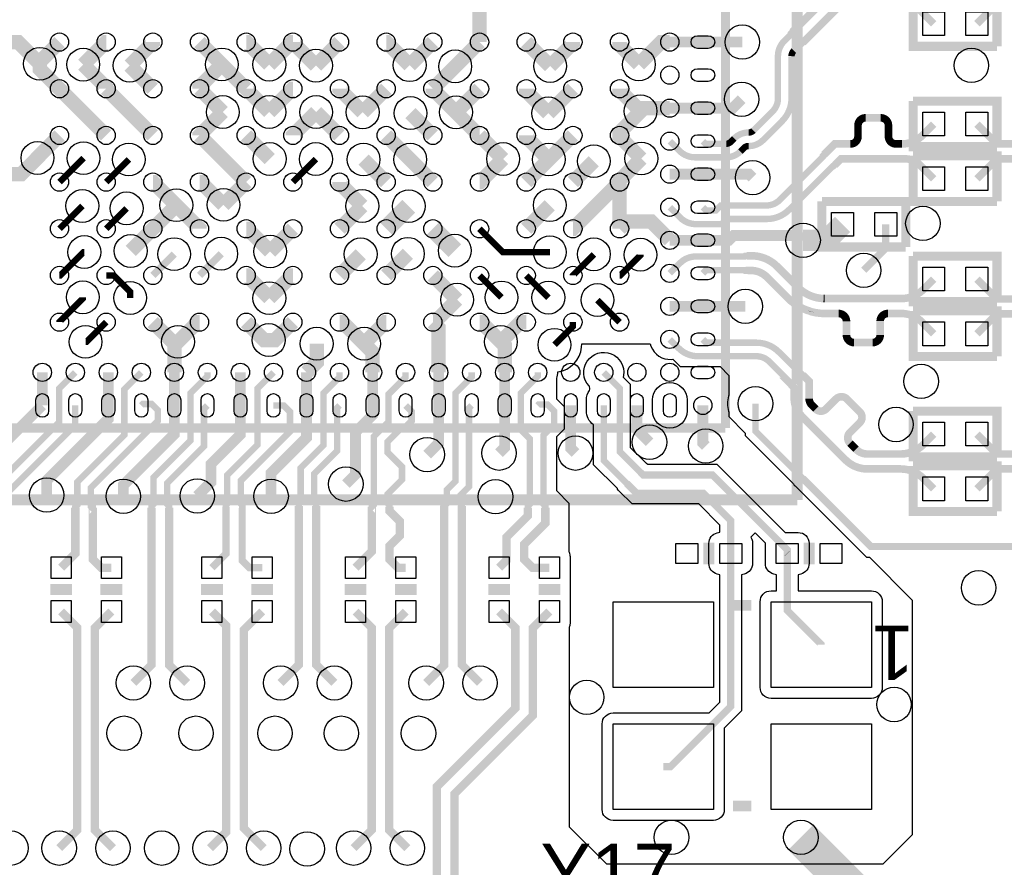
# Model space of a CAD drawing. Extents: x -50 to 239, y -105 to 7.
# Tile 13 of 17: x 202 to 215, y -46 to -34. Entities that reach past the tile are written whole.
import ezdxf

# ---------------------------------------------------------------- set-up
doc = ezdxf.new("R2010")
doc.units = 0
for name, color, linetype in [('ET_TOP', 92, 'CONTINUOUS'), ('PG_SILKSCREEN_TOP', 7, 'CONTINUOUS'), ('PIN_TOP', 92, 'CONTINUOUS'), ('RD_SILKSCREEN_TOP', 6, 'CONTINUOUS'), ('VC_TOP', 254, 'CONTINUOUS')]:
    doc.layers.add(name, color=color, linetype=linetype)

msp = doc.modelspace()

# ---------------------------------------------------------------- linework, layer by layer
at = {"layer": 'ET_TOP'}
for points, const_width in [([(208.13, -34.6811), (208.13, -34.0311)], 0.2), ([(216.111, -34.5631), (215.6968, -34.1489), (215.3338, -34.1489), (215.0568, -34.4259)], 0.106), ([(202.0074, -34.9832), (201.7053, -34.6811), (201.5801, -34.6811)], 0.2), ([(202.2801, -34.6811), (202.0074, -34.9538), (202.0074, -34.9832)], 0.2), ([(202.9301, -34.6811), (202.9246, -34.6811), (202.6108, -34.9949)], 0.2), ([(203.2575, -35.0085), (203.5801, -34.6859), (203.5801, -34.6811)], 0.2), ([(204.23, -34.6811), (204.5412, -34.9923)], 0.2), ([(205.2016, -34.9949), (204.8878, -34.6811), (204.88, -34.6811)], 0.2), ([(205.53, -34.6811), (205.5154, -34.6811), (205.2016, -34.9949)], 0.2), ([(205.8521, -35.009), (205.53, -34.6869), (205.53, -34.6811)], 0.2), ([(206.18, -34.6811), (205.8521, -35.009)], 0.2), ([(206.83, -34.6811), (206.8348, -34.6811), (207.1574, -35.0037)], 0.2), ([(207.1574, -35.0037), (207.48, -34.6811)], 0.2), ([(208.13, -34.6811), (207.7916, -35.0195)], 0.2), ([(209.1132, -35.0144), (208.7799, -34.6811)], 0.2), ([(209.4299, -34.6811), (209.4299, -34.6977), (209.1132, -35.0144)], 0.2), ([(210.0799, -34.6811), (210.0799, -34.7225), (210.3494, -34.992)], 0.2), ([(210.3494, -34.992), (210.6603, -34.6811), (210.7799, -34.6811)], 0.2), ([(211.2399, -34.6811), (210.7799, -34.6811)], 0.15), ([(211.7892, -34.6811), (211.2399, -34.6811)], 0.15), ([(202.2801, -35.3311), (202.0074, -35.0584), (202.0074, -34.9832)], 0.2), ([(202.6108, -34.9949), (202.9301, -35.3142), (202.9301, -35.3311)], 0.2), ([(203.5801, -35.3311), (203.2575, -35.0085)], 0.2), ([(204.5412, -34.9923), (204.23, -35.3035), (204.23, -35.3311)], 0.2), ([(204.5412, -34.9923), (204.88, -35.3311)], 0.2), ([(207.7916, -35.0195), (207.48, -35.3311)], 0.2), ([(202.2801, -35.3311), (202.9301, -35.9811)], 0.2), ([(202.9301, -35.3311), (203.5801, -35.9811)], 0.2), ([(204.23, -35.3311), (204.5542, -35.6553)], 0.2), ([(204.88, -35.3311), (204.88, -35.3337), (205.2016, -35.6553)], 0.2), ([(205.2016, -35.6553), (205.5258, -35.3311), (205.53, -35.3311)], 0.2), ([(206.18, -35.3311), (206.18, -35.3369), (206.5021, -35.659)], 0.2), ([(206.5021, -35.659), (206.83, -35.3311)], 0.2), ([(207.8021, -35.659), (207.48, -35.3369), (207.48, -35.3311)], 0.2), ([(208.13, -35.3311), (207.8021, -35.659)], 0.2), ([(209.0878, -35.6732), (208.7799, -35.3653), (208.7799, -35.3311)], 0.2), ([(209.4299, -35.3311), (209.0878, -35.6732)], 0.2), ([(210.3725, -35.6446), (210.0799, -35.352), (210.0799, -35.3311)], 0.2), ([(210.3725, -35.6446), (210.416, -35.6011), (210.7799, -35.6011)], 0.2), ([(211.7802, -35.4775), (211.6566, -35.6011), (211.2399, -35.6011)], 0.15), ([(204.5542, -35.6553), (204.23, -35.9795), (204.23, -35.9811)], 0.2), ([(205.8542, -35.6553), (205.53, -35.9795), (205.53, -35.9811)], 0.2), ([(206.18, -35.9811), (205.8542, -35.6553)], 0.2), ([(207.1685, -35.6696), (207.48, -35.9811)], 0.2), ([(207.8021, -35.659), (208.1242, -35.9811), (208.13, -35.9811)], 0.2), ([(210.0799, -35.9811), (210.0799, -35.9372), (210.3725, -35.6446)], 0.2), ([(211.2399, -35.6011), (210.7799, -35.6011)], 0.15), ([(216.111, -35.7061), (215.7172, -36.0999), (215.3338, -36.0999), (215.0568, -35.8229)], 0.106), ([(202.2801, -35.9811), (201.9807, -36.2805), (201.9807, -36.2869), (201.9729, -36.2947)], 0.2), ([(204.88, -36.6311), (204.23, -35.9811)], 0.2), ([(205.2079, -36.309), (204.88, -35.9811)], 0.2), ([(206.83, -35.9811), (207.1646, -36.3157)], 0.2), ([(208.13, -35.9811), (208.4578, -36.3089)], 0.2), ([(208.7799, -35.9811), (208.7799, -36.0003), (209.0953, -36.3157)], 0.2), ([(209.0953, -36.3157), (209.4299, -35.9811)], 0.2), ([(210.3832, -36.3024), (210.0799, -35.9991), (210.0799, -35.9811)], 0.2), ([(201.9729, -36.2947), (201.7465, -36.5211), (201.5801, -36.5211)], 0.2), ([(202.614, -36.2972), (202.2801, -36.6311)], 0.089), ([(203.2456, -36.3156), (202.9301, -36.6311)], 0.089), ([(205.8513, -36.3098), (205.53, -36.6311)], 0.089), ([(206.5146, -36.3157), (206.83, -36.6311)], 0.2), ([(207.1646, -36.3157), (207.48, -36.6311)], 0.2), ([(208.4578, -36.3089), (208.1356, -36.6311), (208.13, -36.6311)], 0.2), ([(208.7799, -36.6311), (209.0953, -36.3157)], 0.2), ([(209.7213, -36.3397), (209.4299, -36.6311)], 0.2), ([(210.0799, -36.6311), (210.0799, -36.6057), (210.3832, -36.3024)], 0.2), ([(216.111, -36.7221), (215.6968, -36.3079), (215.3338, -36.3079), (215.0568, -36.5849)], 0.106), ([(211.2399, -36.5211), (210.7799, -36.5211)], 0.15), ([(211.9326, -36.5697), (211.884, -36.5211), (211.2399, -36.5211)], 0.15), ([(203.9079, -36.9532), (203.5858, -36.6311), (203.5801, -36.6311)], 0.2), ([(204.23, -36.6311), (204.247, -36.6311), (204.5635, -36.9476)], 0.2), ([(204.5635, -36.9476), (204.88, -36.6311)], 0.2), ([(206.18, -36.6311), (206.18, -36.647), (206.497, -36.964)], 0.2), ([(209.4299, -37.281), (209.43, -37.281), (210.0799, -36.6311)], 0.2), ([(210.0799, -37.281), (210.0799, -36.6311)], 0.2), ([(203.5801, -37.281), (203.9079, -36.9532)], 0.2), ([(203.9079, -36.9532), (204.23, -37.2753), (204.23, -37.281)], 0.2), ([(206.497, -36.964), (206.18, -37.281)], 0.2), ([(207.1447, -36.9663), (206.83, -37.281)], 0.25), ([(209.1077, -36.9532), (208.7799, -37.281)], 0.2), ([(202.2801, -37.281), (202.5979, -36.9632)], 0.089), ([(203.215, -36.9961), (202.9301, -37.281)], 0.089), ([(207.7847, -37.5857), (207.48, -37.281)], 0.25), ([(210.7799, -37.4411), (210.5181, -37.1793), (210.1816, -37.1793), (210.0799, -37.281)], 0.2), ([(212.636, -37.4411), (212.9636, -37.4411), (213.1848, -37.2199)], 0.3), ([(203.2712, -37.5899), (203.5801, -37.281)], 0.2), ([(204.88, -37.281), (204.8968, -37.281), (205.2134, -37.5976)], 0.2), ([(205.2134, -37.5976), (205.53, -37.281)], 0.2), ([(208.13, -37.281), (208.4562, -37.6072), (209.1094, -37.6072)], 0.089), ([(213.48, -37.8601), (213.7868, -37.5533), (213.7868, -37.2199)], 0.1), ([(211.2399, -37.4411), (210.7799, -37.4411)], 0.15), ([(211.2399, -37.4411), (211.6039, -37.4411), (211.6699, -37.3751), (212.57, -37.3751), (212.636, -37.4411)], 0.15), ([(202.626, -37.6052), (202.6167, -37.6052), (202.2909, -37.931), (202.2801, -37.931)], 0.089), ([(206.4745, -37.6365), (206.18, -37.931)], 0.2), ([(207.132, -37.629), (206.83, -37.931)], 0.2), ([(203.8777, -37.6334), (203.5801, -37.931)], 0.101), ([(204.5328, -37.6282), (204.23, -37.931)], 0.101), ([(209.7228, -37.6365), (209.4299, -37.9294), (209.4299, -37.931)], 0.089), ([(210.3712, -37.6424), (210.3711, -37.6486), (210.0887, -37.931), (210.0799, -37.931)], 0.089), ([(205.2016, -38.2461), (204.8865, -37.931), (204.88, -37.931)], 0.2), ([(205.53, -37.931), (205.5167, -37.931), (205.2016, -38.2461)], 0.2), ([(207.48, -37.931), (207.8178, -38.2688)], 0.2), ([(215.0568, -37.9819), (215.3338, -38.2589), (215.7012, -38.2589), (216.111, -37.8491)], 0.106), ([(203.2645, -38.2441), (203.2645, -38.1586), (203.0369, -37.931), (202.9301, -37.931)], 0.089), ([(208.4362, -38.2372), (208.13, -37.931)], 0.089), ([(209.0887, -38.2398), (208.7799, -37.931)], 0.089), ([(202.6057, -38.235), (202.6057, -38.2495), (202.2801, -38.5751), (202.2801, -38.581)], 0.089), ([(207.8178, -38.2688), (207.5056, -38.581), (207.48, -38.581)], 0.2), ([(209.772, -38.2731), (210.0799, -38.581)], 0.089), ([(211.2399, -38.3611), (210.7799, -38.3611)], 0.15), ([(211.831, -38.3611), (211.2399, -38.3611)], 0.15), ([(203.5801, -38.581), (203.8548, -38.8557), (203.9303, -38.8557)], 0.2), ([(203.9303, -38.8557), (204.205, -38.581), (204.23, -38.581)], 0.2), ([(205.1941, -38.8302), (205.1292, -38.8302), (204.88, -38.581)], 0.2), ([(205.53, -38.581), (205.2808, -38.8302), (205.1941, -38.8302)], 0.2), ([(206.5224, -38.8811), (206.2223, -38.581), (206.18, -38.581)], 0.2), ([(206.83, -38.581), (206.8225, -38.581), (206.5224, -38.8811)], 0.2), ([(207.56, -39.281), (207.56, -38.661), (207.48, -38.581)], 0.2), ([(208.13, -38.581), (208.1527, -38.581), (208.4274, -38.8557)], 0.2), ([(208.7799, -38.581), (208.7021, -38.581), (208.4274, -38.8557)], 0.2), ([(215.0568, -38.7439), (215.3338, -38.4669), (215.7128, -38.4669), (216.111, -38.8651)], 0.106), ([(202.643, -38.8561), (202.655, -38.8561), (202.9301, -38.581)], 0.089), ([(209.173, -38.8961), (209.4299, -38.6392), (209.4299, -38.581)], 0.089), ([(203.88, -39.281), (203.88, -38.906), (203.9303, -38.8557)], 0.2), ([(205.72, -39.281), (205.862, -39.139), (205.862, -38.8811)], 0.2), ([(206.64, -39.281), (206.64, -38.9987), (206.5224, -38.8811)], 0.2), ([(208.4274, -38.8557), (208.48, -38.9083), (208.48, -39.281)], 0.2), ([(202.0401, -39.741), (202.0401, -39.281)], 0.15), ([(202.96, -39.741), (202.96, -39.281)], 0.15), ([(203.88, -39.741), (203.88, -39.281)], 0.15), ([(204.8, -39.741), (204.8, -39.281)], 0.15), ([(205.72, -39.741), (205.72, -39.281)], 0.15), ([(206.64, -39.741), (206.64, -39.281)], 0.15), ([(207.56, -39.741), (207.56, -39.281)], 0.15), ([(208.48, -39.281), (208.48, -39.741)], 0.15), ([(201.203, -40.2019), (201.5792, -40.2019), (202.0401, -39.741)], 0.15), ([(202.1028, -40.9893), (202.1028, -40.7861), (202.96, -39.9289), (202.96, -39.741)], 0.15), ([(203.1696, -41.0061), (203.1696, -40.8501), (203.88, -40.1397), (203.88, -39.741)], 0.15), ([(204.1986, -41.0017), (204.3915, -40.8088), (204.3915, -40.5549), (204.8, -40.1464), (204.8, -39.741)], 0.15), ([(205.227, -41.0061), (205.227, -40.6845), (205.72, -40.1915), (205.72, -39.741)], 0.15), ([(206.64, -39.741), (206.64, -39.8762), (206.403, -40.1132), (206.403, -40.7023), (206.2684, -40.8369)], 0.15), ([(207.4, -40.4261), (207.56, -40.2661), (207.56, -39.741)], 0.15), ([(208.48, -39.741), (208.48, -40.3271), (208.402, -40.4051)], 0.15), ([(209.4662, -40.4051), (209.4, -40.3389), (209.4, -39.741)], 0.15), ([(210.4969, -40.2527), (210.3199, -40.0757), (210.3199, -39.741)], 0.15), ([(211.2399, -39.741), (211.2399, -40.266), (211.28, -40.3061)], 0.15), ([(216.111, -40.0139), (215.707, -40.4179), (215.3338, -40.4179), (215.0568, -40.1409)], 0.106), ([(215.0568, -40.9029), (215.3338, -40.6259), (215.707, -40.6259), (216.111, -41.0299)], 0.106), ([(211.6278, -41.8023), (211.6278, -43.9337), (210.7896, -44.7719), (210.688, -44.7719)], 0.1), ([(211.6278, -41.8023), (211.628, -41.8021)], 0.1), ([(212.4152, -41.8023), (212.415, -41.8021)], 0.1), ([(212.8882, -43.0721), (212.8882, -43.0692), (212.4152, -42.5962), (212.4152, -41.8023)], 0.1), ([(202.2756, -45.9061), (202.528, -45.6537), (202.528, -42.8361), (202.303, -42.6111)], 0.117), ([(203.0245, -45.9061), (202.772, -45.6536), (202.772, -42.8421), (203.003, -42.6111)], 0.117), ([(204.3755, -45.9061), (204.603, -45.6786), (204.603, -42.8111), (204.403, -42.6111)], 0.117), ([(205.103, -42.6111), (204.847, -42.8671), (204.847, -45.6287), (205.1244, -45.9061)], 0.117), ([(206.3756, -45.9061), (206.628, -45.6537), (206.628, -42.8361), (206.403, -42.6111)], 0.117), ([(207.1245, -45.9061), (206.872, -45.6536), (206.872, -42.8421), (207.103, -42.6111)], 0.117), ([(207.2835, -46.9095), (207.536, -46.657), (207.536, -45.05), (208.628, -43.958), (208.628, -42.8361), (208.403, -42.6111)], 0.117), ([(208.0324, -46.9095), (207.78, -46.6571), (207.78, -45.1511), (208.872, -44.0591), (208.872, -42.8421), (209.103, -42.6111)], 0.117), ([(213.318, -47.1831), (213.318, -46.4691), (212.605, -45.7561)], 0.5)]:
    msp.add_lwpolyline(points, dxfattribs=dict(at, const_width=const_width))
for points in [[(210.7799, -36.0611, 0.089, 0.089, 0), (210.9153, -36.1965, 0.089, 0.089, 0.198912), (211.1315, -36.2861, 0.089, 0.089, 0), (211.5649, -36.2861, 0.089, 0.089, 0.198919), (211.7631, -36.204, 0.089, 0.089, 0), (211.8112, -36.1559, 0.089, 0.089, -0.199166), (211.8757, -36.1291, 0.089, 0.089, 0), (211.8797, -36.1291, 0.089, 0.089, 0.198912), (212.0778, -36.047, 0.089, 0.089, 0), (212.345, -35.7798, 0.089, 0.089, 0.198809), (212.4747, -35.4665, 0.089, 0.089, 0), (212.4747, -34.8772, 0.089, 0.089, -0.19886), (212.5065, -34.8006, 0.089, 0.089, 0), (212.6016, -34.7055, 0.089, 0.089, 0), (212.6148, -34.7055, 0.089, 0.089, 0), (212.6305, -34.6898, 0.106, 0.106, 0), (213.1127, -34.2076, 0.106, 0.106, -0.199061), (213.2543, -34.1489, 0.106, 0.106, 0), (214.0827, -34.1489, 0.106, 0.106, -0.198999), (214.2451, -34.2162, 0.106, 0.106, 0), (214.4548, -34.4259, 0.106, 0.106, 0)], [(211.2399, -36.0611, 0.089, 0.089, 0), (211.2759, -36.0971, 0.089, 0.089, 0), (211.5649, -36.0971, 0.089, 0.089, 0.198932), (211.6294, -36.0703, 0.089, 0.089, 0), (211.6775, -36.0223, 0.089, 0.089, -0.198969), (211.8756, -35.9401, 0.089, 0.089, 0), (211.8796, -35.9401, 0.089, 0.089, 0.198992), (211.9441, -35.9134, 0.089, 0.089, 0), (212.2113, -35.6462, 0.089, 0.089, 0.198828), (212.2857, -35.4665, 0.089, 0.089, 0), (212.2857, -34.8772, 0.089, 0.089, -0.198893), (212.3728, -34.6669, 0.089, 0.089, 0), (212.4677, -34.572, 0.089, 0.089, 0), (212.4677, -34.5584, 0.089, 0.089, 0), (212.4834, -34.5427, 0.106, 0.106, 0), (212.9656, -34.0605, 0.106, 0.106, -0.198938)], [(211.2399, -36.9811, 0.089, 0.089, 0), (211.2859, -37.0271, 0.089, 0.089, 0), (211.4216, -37.0271, 0.089, 0.089, 0), (211.4926, -36.9561, 0.089, 0.089, 0), (212.1284, -36.9561, 0.089, 0.089, 0.198828), (212.3081, -36.8817, 0.089, 0.089, 0), (212.9128, -36.277, 0.089, 0.089, 0), (212.9128, -36.2633, 0.089, 0.089, 0), (212.9285, -36.2476, 0.106, 0.106, 0), (213.0762, -36.0999, 0.106, 0.106, 0), (213.2944, -36.0999, 0.106, 0.106, 0.414214), (213.4004, -35.9939, 0.106, 0.106, 0), (213.4004, -35.8421, 0.106, 0.106, -0.414214), (213.5064, -35.7361, 0.106, 0.106, 0), (213.7184, -35.7361, 0.106, 0.106, -0.414214), (213.8244, -35.8421, 0.106, 0.106, 0), (213.8244, -35.9939, 0.106, 0.106, 0.414214), (213.9304, -36.0999, 0.106, 0.106, 0), (214.0117, -36.0999, 0.106, 0.106, 0.198958), (214.2953, -35.9824, 0.106, 0.106, 0), (214.4548, -35.8229, 0.106, 0.106, 0)], [(210.7799, -36.9811, 0.089, 0.089, 0), (210.9253, -37.1265, 0.089, 0.089, 0.198912), (211.1415, -37.2161, 0.089, 0.089, 0), (211.4999, -37.2161, 0.089, 0.089, 0), (211.5709, -37.1451, 0.089, 0.089, 0), (212.1284, -37.1451, 0.089, 0.089, 0.198809), (212.4417, -37.0154, 0.089, 0.089, 0), (213.0467, -36.4104, 0.089, 0.089, 0), (213.0599, -36.4104, 0.089, 0.089, 0), (213.0756, -36.3947, 0.106, 0.106, 0), (213.1624, -36.3079, 0.106, 0.106, 0), (214.0647, -36.3079, 0.106, 0.106, -0.198948), (214.2578, -36.3879, 0.106, 0.106, 0), (214.4548, -36.5849, 0.106, 0.106, 0)], [(214.4548, -37.9819, 0.106, 0.106, 0), (214.3118, -38.1249, 0.106, 0.106, -0.198912), (214.0024, -38.2531, 0.106, 0.106, 0), (212.9382, -38.2531, 0.106, 0.106, -0.008236), (212.921, -38.2528, 0.106, 0.106, -0.1904), (212.5689, -38.1001, 0.106, 0.106, 0), (212.2748, -37.806, 0.106, 0.106, 0.198955), (211.9142, -37.6566, 0.106, 0.106, 0), (211.8496, -37.6566, 0.089, 0.089, 0), (211.8273, -37.6566, 0.089, 0.089, 0), (211.8284, -37.6577, 0.089, 0.089, 0), (211.8283, -37.6577, 0.089, 0.089, 0), (211.8189, -37.6671, 0.089, 0.089, 0), (211.1405, -37.6671, 0.089, 0.089, 0.198912), (210.9243, -37.7567, 0.089, 0.089, 0), (210.7799, -37.9011, 0.089, 0.089, 0)], [(214.4548, -38.7439, 0.106, 0.106, 0), (214.2904, -38.5795, 0.106, 0.106, 0.19894), (214.0046, -38.4611, 0.106, 0.106, 0), (213.816, -38.4611, 0.106, 0.106, 0.414214), (213.71, -38.5671, 0.106, 0.106, 0), (213.71, -38.7601, 0.106, 0.106, -0.414214), (213.604, -38.8661, 0.106, 0.106, 0), (213.346, -38.8661, 0.106, 0.106, -0.414214), (213.24, -38.7601, 0.106, 0.106, 0), (213.24, -38.5711, 0.106, 0.106, 0.414214), (213.13, -38.4611, 0.106, 0.106, 0), (212.9382, -38.4611, 0.106, 0.106, -0.068785), (212.7401, -38.4337, 0.106, 0.106, 0), (212.7406, -38.4318, 0.106, 0.106, -0.128379), (212.4232, -38.2458, 0.106, 0.106, 0), (212.1291, -37.9517, 0.106, 0.106, 0.198984), (211.9142, -37.8626, 0.106, 0.106, 0), (211.8496, -37.8626, 0.089, 0.089, 0), (211.8476, -37.8646, 0.089, 0.089, 0), (211.8274, -37.8646, 0.089, 0.089, 0), (211.8189, -37.8561, 0.089, 0.089, 0), (211.2849, -37.8561, 0.089, 0.089, 0), (211.2399, -37.9011, 0.089, 0.089, 0)], [(210.7799, -38.821, 0.089, 0.089, 0), (210.9037, -38.9448, 0.089, 0.089, 0.198914), (211.1724, -39.0561, 0.089, 0.089, 0), (211.9839, -39.0561, 0.089, 0.089, -0.198864), (212.165, -39.1311, 0.089, 0.089, 0), (212.4292, -39.3953, 0.106, 0.106, 0), (212.4292, -39.4073, 0.106, 0.106, 0), (212.4291, -39.4073, 0.106, 0.106, 0), (212.4834, -39.4616, 0.106, 0.106, 0), (212.4834, -39.4644, 0.106, 0.106, 0), (212.512, -39.493, 0.106, 0.106, 0), (212.512, -39.6459, 0.106, 0.106, 0.19888), (212.6104, -39.8835, 0.106, 0.106, 0), (213.226, -40.4991, 0.106, 0.106, 0.198866), (213.5322, -40.6259, 0.106, 0.106, 0), (213.9934, -40.6259, 0.106, 0.106, -0.19892), (214.3082, -40.7563, 0.106, 0.106, 0), (214.4548, -40.9029, 0.106, 0.106, 0)], [(211.2399, -38.821, 0.089, 0.089, 0), (211.286, -38.8671, 0.089, 0.089, 0), (211.9839, -38.8671, 0.089, 0.089, -0.19892), (212.2987, -38.9975, 0.089, 0.089, 0), (212.499, -39.1978, 0.089, 0.089, 0), (212.5111, -39.1978, 0.089, 0.089, 0), (212.5922, -39.2789, 0.089, 0.089, 0), (212.5921, -39.2789, 0.089, 0.089, 0), (212.6305, -39.3173, 0.106, 0.106, 0), (212.72, -39.4068, 0.106, 0.106, 0), (212.72, -39.6459, 0.106, 0.106, 0.198979), (212.7575, -39.7364, 0.106, 0.106, 0), (212.8136, -39.7925, 0.106, 0.106, 0.414214), (212.9536, -39.7925, 0.106, 0.106, 0), (213.095, -39.6511, 0.106, 0.106, -0.414214), (213.245, -39.6511, 0.106, 0.106, 0), (213.425, -39.8311, 0.106, 0.106, -0.414214), (213.425, -39.9811, 0.106, 0.106, 0), (213.2886, -40.1175, 0.106, 0.106, 0.414214), (213.2886, -40.2675, 0.106, 0.106, 0), (213.3731, -40.352, 0.106, 0.106, 0.198909), (213.5322, -40.4179, 0.106, 0.106, 0), (213.9934, -40.4179, 0.106, 0.106, 0.19892), (214.3082, -40.2875, 0.106, 0.106, 0), (214.4548, -40.1409, 0.106, 0.106, 0)], [(198.7505, -45.9061, 0.117, 0.117, 0), (199.003, -45.6536, 0.117, 0.117, 0), (199.003, -43.2061, 0.117, 0.117, 0), (201.2399, -40.9692, 0.089, 0.089, 0), (201.2556, -40.9535, 0.089, 0.089, 0), (201.2946, -40.9535, 0.089, 0.089, 0), (202.2766, -39.9715, 0.089, 0.089, 0), (202.2766, -39.5044, 0.089, 0.089, 0), (202.5, -39.281, 0.089, 0.089, 0)], [(202.303, -42.0011, 0.117, 0.117, 0), (202.5008, -41.8033, 0.117, 0.117, 0), (202.5008, -41.1648, 0.089, 0.089, 0), (202.5008, -41.1536, 0.089, 0.089, 0), (202.5283, -41.1261, 0.089, 0.089, 0), (202.5283, -40.8079, 0.089, 0.089, 0), (203.1834, -40.1528, 0.089, 0.089, 0), (203.1834, -39.5176, 0.089, 0.089, 0), (203.42, -39.281, 0.089, 0.089, 0)], [(203.3091, -43.6061, 0.117, 0.117, 0), (203.5616, -43.3536, 0.117, 0.117, 0), (203.5616, -41.1648, 0.089, 0.089, 0), (203.5616, -41.1426, 0.089, 0.089, 0), (203.5891, -41.1151, 0.089, 0.089, 0), (203.5891, -40.747, 0.089, 0.089, 0), (204.1034, -40.2327, 0.089, 0.089, 0), (204.1034, -39.5722, 0.089, 0.089, 0), (204.34, -39.3356, 0.089, 0.089, 0), (204.34, -39.281, 0.089, 0.089, 0)], [(204.403, -42.0011, 0.1, 0.1, 0), (204.598, -41.8061, 0.1, 0.1, 0), (204.598, -41.1518, 0.089, 0.089, 0), (204.598, -41.1296, 0.089, 0.089, 0), (204.616, -41.1116, 0.089, 0.089, 0), (204.616, -40.7111, 0.089, 0.089, 0), (205.0366, -40.2905, 0.089, 0.089, 0), (205.0366, -39.5044, 0.089, 0.089, 0), (205.26, -39.281, 0.089, 0.089, 0)], [(205.359, -43.6061, 0.117, 0.117, 0), (205.6115, -43.3536, 0.117, 0.117, 0), (205.6115, -41.1418, 0.089, 0.089, 0), (205.6115, -41.1196, 0.089, 0.089, 0), (205.639, -41.0921, 0.089, 0.089, 0), (205.639, -40.6123, 0.089, 0.089, 0), (205.9566, -40.2947, 0.089, 0.089, 0), (205.9566, -39.5722, 0.089, 0.089, 0), (206.18, -39.3488, 0.089, 0.089, 0), (206.18, -39.281, 0.089, 0.089, 0)], [(206.403, -42.0011, 0.117, 0.117, 0), (206.6305, -41.7736, 0.117, 0.117, 0), (206.6305, -41.1518, 0.089, 0.089, 0), (206.6305, -41.1295, 0.089, 0.089, 0), (206.6417, -41.1407, 0.089, 0.089, 0), (206.658, -41.1244, 0.089, 0.089, 0), (206.658, -40.172, 0.089, 0.089, 0), (206.8634, -39.9666, 0.089, 0.089, 0), (206.8634, -39.5854, 0.089, 0.089, 0), (207.1, -39.3488, 0.089, 0.089, 0), (207.1, -39.281, 0.089, 0.089, 0)], [(207.3865, -43.6061, 0.117, 0.117, 0), (207.639, -43.3536, 0.117, 0.117, 0), (207.639, -41.1418, 0.089, 0.089, 0), (207.6753, -41.1055, 0.089, 0.089, 0), (207.6753, -40.9138, 0.089, 0.089, 0), (207.794, -40.7951, 0.089, 0.089, 0), (207.794, -39.5722, 0.089, 0.089, 0), (208.02, -39.3462, 0.089, 0.089, 0), (208.02, -39.281, 0.089, 0.089, 0)], [(208.403, -42.0011, 0.117, 0.117, 0), (208.506, -41.8981, 0.117, 0.117, 0), (208.506, -41.575, 0.117, 0.117, 0), (208.8025, -41.2785, 0.117, 0.117, 0), (208.8025, -41.1648, 0.089, 0.089, 0), (208.8025, -41.1426, 0.089, 0.089, 0), (208.83, -41.1151, 0.089, 0.089, 0), (208.83, -40.2061, 0.089, 0.089, 0), (208.7034, -40.0795, 0.089, 0.089, 0), (208.7034, -39.5722, 0.089, 0.089, 0), (208.94, -39.3356, 0.089, 0.089, 0), (208.94, -39.281, 0.089, 0.089, 0)], [(212.4152, -41.8023, 0.1, 0.1, 0), (212.4152, -41.7513, 0.1, 0.1, 0), (211.3738, -40.7099, 0.1, 0.1, 0), (210.4086, -40.7099, 0.1, 0.1, 0), (210.3705, -40.6718, 0.089, 0.089, 0), (210.0834, -40.3847, 0.089, 0.089, 0), (210.0834, -39.5044, 0.089, 0.089, 0), (209.86, -39.281, 0.089, 0.089, 0)], [(199.4994, -45.9061, 0.117, 0.117, 0), (199.247, -45.6537, 0.117, 0.117, 0), (199.247, -43.3072, 0.117, 0.117, 0), (201.4124, -41.1418, 0.089, 0.089, 0), (201.4281, -41.1261, 0.089, 0.089, 0), (201.4281, -41.0874, 0.089, 0.089, 0), (202.5, -40.0155, 0.089, 0.089, 0), (202.5, -39.741, 0.089, 0.089, 0)], [(203.003, -42.0011, 0.117, 0.117, 0), (202.8618, -42.0011, 0.117, 0.117, 0), (202.7448, -41.8841, 0.117, 0.117, 0), (202.7448, -41.1648, 0.089, 0.089, 0), (202.7448, -41.1425, 0.089, 0.089, 0), (202.7281, -41.1592, 0.089, 0.089, 0), (202.7173, -41.1484, 0.089, 0.089, 0), (202.7173, -40.8862, 0.089, 0.089, 0), (203.6479, -39.9556, 0.089, 0.089, 0), (203.6479, -39.804, 0.089, 0.089, 0), (203.5654, -39.7215, 0.089, 0.089, 0), (203.4395, -39.7215, 0.089, 0.089, 0), (203.42, -39.741, 0.089, 0.089, 0)], [(204.34, -39.741, 0.089, 0.089, 0), (204.2924, -39.7886, 0.089, 0.089, 0), (204.2924, -40.311, 0.089, 0.089, 0), (203.7781, -40.8253, 0.089, 0.089, 0), (203.7781, -41.1151, 0.089, 0.089, 0), (203.8056, -41.1426, 0.089, 0.089, 0), (203.8056, -41.1648, 0.117, 0.117, 0), (203.8056, -43.3537, 0.117, 0.117, 0), (204.058, -43.6061, 0.117, 0.117, 0)], [(205.103, -42.0011, 0.1, 0.1, 0), (204.925, -42.0011, 0.1, 0.1, 0), (204.825, -41.9011, 0.1, 0.1, 0), (204.825, -41.1518, 0.089, 0.089, 0), (204.823, -41.1498, 0.089, 0.089, 0), (204.823, -41.1296, 0.089, 0.089, 0), (204.805, -41.1116, 0.089, 0.089, 0), (204.805, -40.7894, 0.089, 0.089, 0), (205.49, -40.1044, 0.089, 0.089, 0), (205.49, -39.83, 0.089, 0.089, 0), (205.401, -39.741, 0.089, 0.089, 0), (205.26, -39.741, 0.089, 0.089, 0)], [(206.1079, -43.6061, 0.117, 0.117, 0), (205.8555, -43.3537, 0.117, 0.117, 0), (205.8555, -41.1418, 0.089, 0.089, 0), (205.8555, -41.1196, 0.089, 0.089, 0), (205.828, -41.0921, 0.089, 0.089, 0), (205.828, -40.6906, 0.089, 0.089, 0), (206.1456, -40.373, 0.089, 0.089, 0), (206.1456, -39.7754, 0.089, 0.089, 0), (206.18, -39.741, 0.089, 0.089, 0)], [(207.103, -42.0011, 0.117, 0.117, 0), (206.9915, -42.0011, 0.117, 0.117, 0), (206.8745, -41.8841, 0.117, 0.117, 0), (206.8745, -41.7016, 0.117, 0.117, 0), (207.02, -41.5561, 0.117, 0.117, 0), (207.02, -41.356, 0.117, 0.117, 0), (206.8745, -41.2105, 0.117, 0.117, 0), (206.8745, -41.1518, 0.089, 0.089, 0), (206.8745, -41.1296, 0.089, 0.089, 0), (206.8485, -41.1036, 0.089, 0.089, 0), (206.8485, -40.9776, 0.089, 0.089, 0), (207.05, -40.7761, 0.089, 0.089, 0), (207.05, -40.5961, 0.089, 0.089, 0), (206.847, -40.3931, 0.089, 0.089, 0), (206.847, -40.2503, 0.089, 0.089, 0), (207.0523, -40.045, 0.089, 0.089, 0), (207.0955, -40.045, 0.089, 0.089, 0), (207.1845, -39.956, 0.089, 0.089, 0), (207.1845, -39.8255, 0.089, 0.089, 0), (207.1, -39.741, 0.089, 0.089, 0)], [(208.1354, -43.6061, 0.117, 0.117, 0), (207.883, -43.3537, 0.117, 0.117, 0), (207.883, -41.1418, 0.089, 0.089, 0), (207.883, -41.1306, 0.089, 0.089, 0), (207.8643, -41.1119, 0.089, 0.089, 0), (207.8643, -40.9921, 0.089, 0.089, 0), (207.983, -40.8734, 0.089, 0.089, 0), (207.983, -39.778, 0.089, 0.089, 0), (208.02, -39.741, 0.089, 0.089, 0)], [(208.94, -39.741, 0.089, 0.089, 0), (208.9512, -39.7298, 0.089, 0.089, 0), (209.0772, -39.7298, 0.089, 0.089, 0), (209.17, -39.8226, 0.089, 0.089, 0), (209.17, -40.006, 0.089, 0.089, 0), (209.019, -40.157, 0.089, 0.089, 0), (209.019, -41.1151, 0.089, 0.089, 0), (209.0465, -41.1426, 0.089, 0.089, 0), (209.0465, -41.1648, 0.117, 0.117, 0), (209.0465, -41.3796, 0.117, 0.117, 0), (208.75, -41.6761, 0.117, 0.117, 0), (208.75, -41.8841, 0.117, 0.117, 0), (208.867, -42.0011, 0.117, 0.117, 0), (209.103, -42.0011, 0.117, 0.117, 0)], [(209.86, -39.741, 0.089, 0.089, 0), (209.86, -40.5067, 0.089, 0.089, 0), (210.18, -40.8267, 0.1, 0.1, 0), (210.3164, -40.9631, 0.1, 0.1, 0), (211.246, -40.9631, 0.1, 0.1, 0), (211.6278, -41.3449, 0.1, 0.1, 0), (211.6278, -41.8023, 0.1, 0.1, 0)], [(216.08, -42.1061, 0.1, 0.1, 0), (215.68, -41.7061, 0.1, 0.1, 0), (213.58, -41.7061, 0.1, 0.1, 0), (212.6305, -40.7566, 0.089, 0.089, 0), (211.973, -40.0991, 0.089, 0.089, 0), (211.973, -39.7161, 0.089, 0.089, 0)]]:
    msp.add_lwpolyline(points, format="xyseb", dxfattribs=at)
for points in [[(211.8283, -40.1255), (211.8283, -40.159), (212.4994, -40.8301), (212.5025, -40.8352, 0.058743), (212.5243, -40.8628), (213.5178, -41.8563), (213.5591, -41.8563), (214.1561, -42.4533), (214.1561, -45.7198), (213.746, -46.1299), (209.9003, -46.1299), (209.3832, -45.6128), (209.3832, -42.8227), (209.3861, -42.8145, 0.085642), (209.3949, -42.7635), (209.3949, -41.8487, 0.096815), (209.3837, -41.7914), (209.38, -41.7823), (209.38, -41.1061), (209.2047, -40.9308), (209.2047, -40.1759), (209.3147, -40.0659), (209.3147, -39.7627), (209.2047, -39.6527), (209.2047, -39.3701), (209.2069, -39.363, 0.082769), (209.2191, -39.272, 0.354756), (209.5503, -38.9283), (209.5542, -38.8825), (210.5053, -38.8825), (210.5172, -38.9156, 0.335468), (210.7993, -39.0995), (210.822, -39.0979), (210.9254, -39.2013), (211.4792, -39.2013), (211.6, -39.3221), (211.6, -39.6013), (211.598, -39.6081, 0.141132), (211.598, -39.8241), (211.6, -39.8309), (211.6, -39.8972)], [(211.3865, -45.521), (209.9895, -45.521, -0.414214), (209.8373, -45.3688), (209.8373, -44.175, -0.414214), (209.9895, -44.0228), (211.3263, -44.0228), (211.4776, -43.8715), (211.4776, -42.099), (211.4395, -42.0896, -0.345796), (211.3234, -41.9418), (211.3234, -41.6624, -0.345796), (211.4395, -41.5146), (211.4776, -41.5052), (211.4776, -41.4071), (211.1838, -41.1133), (210.2542, -41.1133), (210.0738, -40.9329, -0.058743), (210.052, -40.9053), (210.0489, -40.9002), (209.7153, -40.5666), (209.7153, -40.01, -0.236068), (209.6189, -39.8172), (209.6189, -39.6648, -0.147657), (209.6592, -39.5314, 0.345131), (209.6544, -39.4699, -1.589569), (210.136, -39.3234), (210.1321, -39.3485), (210.2281, -39.4445), (210.2281, -40.3248), (210.444, -40.5407), (210.4491, -40.5438, -0.019075), (210.4586, -40.5502), (210.4718, -40.5597), (211.436, -40.5597), (212.3865, -41.5102), (212.5674, -41.5102, -0.414214), (212.7196, -41.6624), (212.7196, -41.9418, -0.345796), (212.6035, -42.0896), (212.5654, -42.099), (212.5654, -42.323), (213.5867, -42.323, -0.414214), (213.7389, -42.4752), (213.7389, -43.669, -0.414214), (213.5867, -43.8212), (212.1897, -43.8212, -0.414214), (212.0375, -43.669), (212.0375, -42.4752, -0.414214), (212.1897, -42.323), (212.265, -42.323), (212.265, -42.099), (212.2268, -42.0897, -0.346314), (212.1104, -41.9418), (212.1104, -41.6589), (211.9682, -41.5167), (211.9095, -41.5753), (211.9217, -41.6059, -0.095384), (211.9326, -41.6624), (211.9326, -41.9418, -0.346314), (211.8162, -42.0897), (211.778, -42.099), (211.778, -43.9959), (211.5387, -44.2352), (211.5387, -45.3688, -0.414214)], [(211.021, -39.8172, -1), (210.5388, -39.8172), (210.5388, -39.6648, -1), (211.021, -39.6648)]]:
    msp.add_lwpolyline(points, format="xyb", close=True, dxfattribs=at)
at = {"layer": 'PG_SILKSCREEN_TOP'}
for points, const_width in [([(212.5549, -41.056), (212.5549, -28.3062)], 0.1524), ([(211.5549, -40.056), (211.5549, -29.3062)], 0.127), ([(215.3362, -34.7409), (215.3362, -34.1059), (214.1678, -34.1059)], 0.127), ([(215.3362, -34.7409), (214.1678, -34.7409), (214.1678, -34.1059)], 0.127), ([(215.3362, -36.1379), (215.3362, -35.5029), (214.1678, -35.5029)], 0.127), ([(215.3362, -36.1379), (214.1678, -36.1379), (214.1678, -35.5029)], 0.127), ([(215.3362, -36.8999), (215.3362, -36.2649), (214.1678, -36.2649)], 0.127), ([(215.3362, -36.8999), (214.1678, -36.8999), (214.1678, -36.2649)], 0.127), ([(214.0662, -37.5349), (214.0662, -36.8999), (212.8978, -36.8999)], 0.127), ([(214.0662, -37.5349), (212.8978, -37.5349), (212.8978, -36.8999)], 0.127), ([(215.3362, -38.2969), (215.3362, -37.6619), (214.1678, -37.6619)], 0.127), ([(215.3362, -38.2969), (214.1678, -38.2969), (214.1678, -37.6619)], 0.127), ([(215.3362, -39.0589), (215.3362, -38.4239), (214.1678, -38.4239)], 0.127), ([(215.3362, -39.0589), (214.1678, -39.0589), (214.1678, -38.4239)], 0.127), ([(215.3362, -40.4559), (215.3362, -39.8209), (214.1678, -39.8209)], 0.127), ([(215.3362, -40.4559), (214.1678, -40.4559), (214.1678, -39.8209)], 0.127), ([(200.8051, -40.056), (211.5549, -40.056)], 0.127), ([(215.3362, -41.2179), (215.3362, -40.5829), (214.1678, -40.5829)], 0.127), ([(215.3362, -41.2179), (214.1678, -41.2179), (214.1678, -40.5829)], 0.127), ([(199.8051, -41.056), (212.5549, -41.056)], 0.1524), ([(211.323, -41.9541), (211.323, -41.6501)], 0.152), ([(212.72, -41.6501), (212.72, -41.9541)], 0.152), ([(202.151, -42.3061), (202.455, -42.3061)], 0.152), ([(202.851, -42.3061), (203.155, -42.3061)], 0.152), ([(204.251, -42.3061), (204.555, -42.3061)], 0.152), ([(204.951, -42.3061), (205.255, -42.3061)], 0.152), ([(206.251, -42.3061), (206.555, -42.3061)], 0.152), ([(206.951, -42.3061), (207.255, -42.3061)], 0.152), ([(208.251, -42.3061), (208.555, -42.3061)], 0.152), ([(208.951, -42.3061), (209.255, -42.3061)], 0.152), ([(211.9151, -42.525), (211.6611, -42.525)], 0.1501), ([(211.9151, -45.319), (211.6611, -45.319)], 0.1501)]:
    msp.add_lwpolyline(points, dxfattribs=dict(at, const_width=const_width))
at = {"layer": 'PIN_TOP'}
for points in [[(214.3024, -34.2608), (214.6072, -34.2608), (214.6072, -34.591), (214.3024, -34.591)], [(214.9044, -34.2608), (215.2092, -34.2608), (215.2092, -34.591), (214.9044, -34.591)], [(214.3024, -35.6578), (214.6072, -35.6578), (214.6072, -35.988), (214.3024, -35.988)], [(214.9044, -35.6578), (215.2092, -35.6578), (215.2092, -35.988), (214.9044, -35.988)], [(214.3024, -36.4198), (214.6072, -36.4198), (214.6072, -36.75), (214.3024, -36.75)], [(214.9044, -36.4198), (215.2092, -36.4198), (215.2092, -36.75), (214.9044, -36.75)], [(213.0324, -37.0548), (213.3372, -37.0548), (213.3372, -37.385), (213.0324, -37.385)], [(213.6344, -37.0548), (213.9392, -37.0548), (213.9392, -37.385), (213.6344, -37.385)], [(214.3024, -37.8168), (214.6072, -37.8168), (214.6072, -38.147), (214.3024, -38.147)], [(214.9044, -37.8168), (215.2092, -37.8168), (215.2092, -38.147), (214.9044, -38.147)], [(214.3024, -38.5788), (214.6072, -38.5788), (214.6072, -38.909), (214.3024, -38.909)], [(214.9044, -38.5788), (215.2092, -38.5788), (215.2092, -38.909), (214.9044, -38.909)], [(214.3024, -39.9758), (214.6072, -39.9758), (214.6072, -40.306), (214.3024, -40.306)], [(214.9044, -39.9758), (215.2092, -39.9758), (215.2092, -40.306), (214.9044, -40.306)], [(214.3024, -40.7378), (214.6072, -40.7378), (214.6072, -41.068), (214.3024, -41.068)], [(214.9044, -40.7378), (215.2092, -40.7378), (215.2092, -41.068), (214.9044, -41.068)], [(211.1704, -41.6624), (211.1704, -41.9418), (210.8656, -41.9418), (210.8656, -41.6624)], [(211.7804, -41.6624), (211.7804, -41.9418), (211.4756, -41.9418), (211.4756, -41.6624)], [(212.2626, -41.9418), (212.2626, -41.6624), (212.5674, -41.6624), (212.5674, -41.9418)], [(212.8726, -41.9418), (212.8726, -41.6624), (213.1774, -41.6624), (213.1774, -41.9418)], [(202.4427, -42.1535), (202.1633, -42.1535), (202.1633, -41.8487), (202.4427, -41.8487)], [(203.1427, -42.1535), (202.8633, -42.1535), (202.8633, -41.8487), (203.1427, -41.8487)], [(204.5427, -42.1535), (204.2633, -42.1535), (204.2633, -41.8487), (204.5427, -41.8487)], [(205.2427, -42.1535), (204.9633, -42.1535), (204.9633, -41.8487), (205.2427, -41.8487)], [(206.5427, -42.1535), (206.2633, -42.1535), (206.2633, -41.8487), (206.5427, -41.8487)], [(207.2427, -42.1535), (206.9633, -42.1535), (206.9633, -41.8487), (207.2427, -41.8487)], [(208.5427, -42.1535), (208.2633, -42.1535), (208.2633, -41.8487), (208.5427, -41.8487)], [(209.2427, -42.1535), (208.9633, -42.1535), (208.9633, -41.8487), (209.2427, -41.8487)], [(202.4427, -42.7635), (202.1633, -42.7635), (202.1633, -42.4587), (202.4427, -42.4587)], [(203.1427, -42.7635), (202.8633, -42.7635), (202.8633, -42.4587), (203.1427, -42.4587)], [(204.5427, -42.7635), (204.2633, -42.7635), (204.2633, -42.4587), (204.5427, -42.4587)], [(205.2427, -42.7635), (204.9633, -42.7635), (204.9633, -42.4587), (205.2427, -42.4587)], [(206.5427, -42.7635), (206.2633, -42.7635), (206.2633, -42.4587), (206.5427, -42.4587)], [(207.2427, -42.7635), (206.9633, -42.7635), (206.9633, -42.4587), (207.2427, -42.4587)], [(208.5427, -42.7635), (208.2633, -42.7635), (208.2633, -42.4587), (208.5427, -42.4587)], [(209.2427, -42.7635), (208.9633, -42.7635), (208.9633, -42.4587), (209.2427, -42.4587)], [(211.3865, -42.4752), (211.3865, -43.669), (209.9895, -43.669), (209.9895, -42.4752)], [(213.5867, -42.4752), (213.5867, -43.669), (212.1897, -43.669), (212.1897, -42.4752)], [(211.3865, -44.175), (211.3865, -45.3688), (209.9895, -45.3688), (209.9895, -44.175)], [(213.5867, -44.175), (213.5867, -45.3688), (212.1897, -45.3688), (212.1897, -44.175)]]:
    msp.add_lwpolyline(points, close=True, dxfattribs=at)
for points in [[(211.3161, -34.77), (211.1637, -34.77, -1), (211.1637, -34.5922), (211.3161, -34.5922, -1)], [(211.3161, -35.23), (211.1637, -35.23, -1), (211.1637, -35.0522), (211.3161, -35.0522, -1)], [(211.3161, -35.69), (211.1637, -35.69, -1), (211.1637, -35.5122), (211.3161, -35.5122, -1)], [(211.3161, -36.15), (211.1637, -36.15, -1), (211.1637, -35.9722), (211.3161, -35.9722, -1)], [(211.3161, -36.61), (211.1637, -36.61, -1), (211.1637, -36.4322), (211.3161, -36.4322, -1)], [(211.3161, -37.07), (211.1637, -37.07, -1), (211.1637, -36.8922), (211.3161, -36.8922, -1)], [(211.3161, -37.53), (211.1637, -37.53, -1), (211.1637, -37.3522), (211.3161, -37.3522, -1)], [(211.3161, -37.99), (211.1637, -37.99, -1), (211.1637, -37.8122), (211.3161, -37.8122, -1)], [(211.3161, -38.45), (211.1637, -38.45, -1), (211.1637, -38.2722), (211.3161, -38.2722, -1)], [(211.3161, -38.9099), (211.1637, -38.9099, -1), (211.1637, -38.7321), (211.3161, -38.7321, -1)], [(211.3161, -39.3699), (211.1637, -39.3699, -1), (211.1637, -39.1921), (211.3161, -39.1921, -1)], [(201.9512, -39.8172), (201.9512, -39.6648, -1), (202.129, -39.6648), (202.129, -39.8172, -1)], [(202.4111, -39.8172), (202.4111, -39.6648, -1), (202.5889, -39.6648), (202.5889, -39.8172, -1)], [(202.8711, -39.8172), (202.8711, -39.6648, -1), (203.0489, -39.6648), (203.0489, -39.8172, -1)], [(203.3311, -39.8172), (203.3311, -39.6648, -1), (203.5089, -39.6648), (203.5089, -39.8172, -1)], [(203.7911, -39.8172), (203.7911, -39.6648, -1), (203.9689, -39.6648), (203.9689, -39.8172, -1)], [(204.2511, -39.8172), (204.2511, -39.6648, -1), (204.4289, -39.6648), (204.4289, -39.8172, -1)], [(204.7111, -39.8172), (204.7111, -39.6648, -1), (204.8889, -39.6648), (204.8889, -39.8172, -1)], [(205.1711, -39.8172), (205.1711, -39.6648, -1), (205.3489, -39.6648), (205.3489, -39.8172, -1)], [(205.6311, -39.8172), (205.6311, -39.6648, -1), (205.8089, -39.6648), (205.8089, -39.8172, -1)], [(206.0911, -39.8172), (206.0911, -39.6648, -1), (206.2689, -39.6648), (206.2689, -39.8172, -1)], [(206.5511, -39.8172), (206.5511, -39.6648, -1), (206.7289, -39.6648), (206.7289, -39.8172, -1)], [(207.0111, -39.8172), (207.0111, -39.6648, -1), (207.1889, -39.6648), (207.1889, -39.8172, -1)], [(207.4711, -39.8172), (207.4711, -39.6648, -1), (207.6489, -39.6648), (207.6489, -39.8172, -1)], [(207.9311, -39.8172), (207.9311, -39.6648, -1), (208.1089, -39.6648), (208.1089, -39.8172, -1)], [(208.3911, -39.8172), (208.3911, -39.6648, -1), (208.5689, -39.6648), (208.5689, -39.8172, -1)], [(208.8511, -39.8172), (208.8511, -39.6648, -1), (209.0289, -39.6648), (209.0289, -39.8172, -1)], [(209.3111, -39.8172), (209.3111, -39.6648, -1), (209.4889, -39.6648), (209.4889, -39.8172, -1)], [(209.7711, -39.8172), (209.7711, -39.6648, -1), (209.9489, -39.6648), (209.9489, -39.8172, -1)], [(210.231, -39.8172), (210.231, -39.6648, -1), (210.4088, -39.6648), (210.4088, -39.8172, -1)], [(210.691, -39.8172), (210.691, -39.6648, -1), (210.8688, -39.6648), (210.8688, -39.8172, -1)]]:
    msp.add_lwpolyline(points, format="xyb", close=True, dxfattribs=at)
for centre in [(202.2801, -34.6811), (202.9301, -34.6811), (203.5801, -34.6811), (204.23, -34.6811), (204.88, -34.6811), (205.53, -34.6811), (206.18, -34.6811), (206.83, -34.6811), (207.48, -34.6811), (208.13, -34.6811), (208.7799, -34.6811), (209.4299, -34.6811), (210.0799, -34.6811), (210.7799, -34.6811), (210.7799, -35.1411), (202.2801, -35.3311), (202.9301, -35.3311), (203.5801, -35.3311), (204.23, -35.3311), (204.88, -35.3311), (205.53, -35.3311), (206.18, -35.3311), (206.83, -35.3311), (207.48, -35.3311), (208.13, -35.3311), (208.7799, -35.3311), (209.4299, -35.3311), (210.0799, -35.3311), (210.7799, -35.6011), (202.2801, -35.9811), (202.9301, -35.9811), (203.5801, -35.9811), (204.23, -35.9811), (204.88, -35.9811), (205.53, -35.9811), (206.18, -35.9811), (206.83, -35.9811), (207.48, -35.9811), (208.13, -35.9811), (208.7799, -35.9811), (209.4299, -35.9811), (210.0799, -35.9811), (210.7799, -36.0611), (210.7799, -36.5211), (202.2801, -36.6311), (202.9301, -36.6311), (203.5801, -36.6311), (204.23, -36.6311), (204.88, -36.6311), (205.53, -36.6311), (206.18, -36.6311), (206.83, -36.6311), (207.48, -36.6311), (208.13, -36.6311), (208.7799, -36.6311), (209.4299, -36.6311), (210.0799, -36.6311), (210.7799, -36.9811), (202.2801, -37.281), (202.9301, -37.281), (203.5801, -37.281), (204.23, -37.281), (204.88, -37.281), (205.53, -37.281), (206.18, -37.281), (206.83, -37.281), (207.48, -37.281), (208.13, -37.281), (208.7799, -37.281), (209.4299, -37.281), (210.0799, -37.281), (210.7799, -37.4411), (202.2801, -37.931), (202.9301, -37.931), (203.5801, -37.931), (204.23, -37.931), (204.88, -37.931), (205.53, -37.931), (206.18, -37.931), (206.83, -37.931), (207.48, -37.931), (208.13, -37.931), (208.7799, -37.931), (209.4299, -37.931), (210.0799, -37.931), (210.7799, -37.9011), (210.7799, -38.3611), (202.2801, -38.581), (202.9301, -38.581), (203.5801, -38.581), (204.23, -38.581), (204.88, -38.581), (205.53, -38.581), (206.18, -38.581), (206.83, -38.581), (207.48, -38.581), (208.13, -38.581), (208.7799, -38.581), (209.4299, -38.581), (210.0799, -38.581), (210.7799, -38.821), (202.0401, -39.281), (202.5, -39.281), (202.96, -39.281), (203.42, -39.281), (203.88, -39.281), (204.34, -39.281), (204.8, -39.281), (205.26, -39.281), (205.72, -39.281), (206.18, -39.281), (206.64, -39.281), (207.1, -39.281), (207.56, -39.281), (208.02, -39.281), (208.48, -39.281), (208.94, -39.281), (209.4, -39.281), (209.86, -39.281), (210.3199, -39.281), (210.7799, -39.281), (211.2399, -39.741)]:
    msp.add_circle(centre, 0.127, dxfattribs=at)
at = {"layer": 'VC_TOP'}
for centre, radius in [((211.7892, -34.6811), 0.24), ((202.0074, -34.9832), 0.2285), ((202.6108, -34.9949), 0.2285), ((203.2575, -35.0085), 0.2285), ((204.5412, -34.9923), 0.2285), ((205.2016, -34.9949), 0.2285), ((205.8521, -35.009), 0.2285), ((207.1574, -35.0037), 0.2285), ((207.7916, -35.0195), 0.2285), ((209.1132, -35.0144), 0.2285), ((210.3494, -34.992), 0.2285), ((214.98, -35.0061), 0.24), ((211.7802, -35.4775), 0.24), ((204.5542, -35.6553), 0.2285), ((205.2016, -35.6553), 0.2285), ((205.8542, -35.6553), 0.2285), ((206.5021, -35.659), 0.2285), ((207.1685, -35.6696), 0.2285), ((207.8021, -35.659), 0.2285), ((209.0878, -35.6732), 0.2285), ((210.3725, -35.6446), 0.2285), ((201.9729, -36.2947), 0.2285), ((202.614, -36.2972), 0.2285), ((203.2456, -36.3156), 0.2285), ((205.2079, -36.309), 0.2285), ((205.8513, -36.3098), 0.2285), ((206.5146, -36.3157), 0.2285), ((207.1646, -36.3157), 0.2285), ((208.4578, -36.3089), 0.2285), ((209.0953, -36.3157), 0.2285), ((209.7213, -36.3397), 0.2285), ((210.3832, -36.3024), 0.2285), ((211.9326, -36.5697), 0.24), ((202.5979, -36.9632), 0.2285), ((203.9079, -36.9532), 0.2285), ((204.5635, -36.9476), 0.2285), ((206.497, -36.964), 0.2285), ((207.1447, -36.9663), 0.2285), ((209.1077, -36.9532), 0.2285), ((203.215, -36.9961), 0.2285), ((214.3042, -37.2061), 0.24), ((212.636, -37.4411), 0.24), ((202.626, -37.6052), 0.2285), ((203.2712, -37.5899), 0.2285), ((203.8777, -37.6334), 0.2285), ((204.5328, -37.6282), 0.2285), ((205.2134, -37.5976), 0.2285), ((206.4745, -37.6365), 0.2285), ((207.132, -37.629), 0.2285), ((207.7847, -37.5857), 0.2285), ((209.1094, -37.6072), 0.2285), ((209.7228, -37.6365), 0.2285), ((210.3712, -37.6424), 0.2285), ((213.48, -37.8601), 0.24), ((202.6057, -38.235), 0.2285), ((203.2645, -38.2441), 0.2285), ((205.2016, -38.2461), 0.2285), ((207.8178, -38.2688), 0.2285), ((208.4362, -38.2372), 0.2285), ((209.0887, -38.2398), 0.2285), ((209.772, -38.2731), 0.2285), ((211.831, -38.3611), 0.24), ((202.643, -38.8561), 0.2285), ((203.9303, -38.8557), 0.2285), ((205.1941, -38.8302), 0.2285), ((205.862, -38.8811), 0.2285), ((206.5224, -38.8811), 0.2285), ((208.4274, -38.8557), 0.2285), ((209.173, -38.8961), 0.2285), ((214.28, -39.4061), 0.24), ((211.973, -39.7161), 0.24), ((213.93, -40.0061), 0.24), ((210.4969, -40.2527), 0.24), ((208.402, -40.4051), 0.24), ((209.4662, -40.4051), 0.24), ((211.28, -40.3061), 0.24), ((207.4, -40.4261), 0.24), ((206.2684, -40.8369), 0.24), ((202.1028, -40.9893), 0.24), ((203.1696, -41.0061), 0.24), ((204.1986, -41.0017), 0.24), ((205.227, -41.0061), 0.24), ((208.3519, -41.0131), 0.24), ((215.08, -42.2811), 0.24), ((203.3091, -43.6061), 0.24), ((204.058, -43.6061), 0.24), ((205.359, -43.6061), 0.24), ((206.1079, -43.6061), 0.24), ((207.3865, -43.6061), 0.24), ((208.1354, -43.6061), 0.24), ((209.623, -43.8061), 0.24), ((213.903, -43.9061), 0.24), ((203.18, -44.3061), 0.24), ((204.18, -44.3061), 0.24), ((205.28, -44.3061), 0.24), ((206.205, -44.3061), 0.24), ((207.28, -44.3061), 0.24), ((210.803, -45.7561), 0.24), ((212.605, -45.7561), 0.24), ((201.603, -45.9061), 0.24), ((202.2756, -45.9061), 0.24), ((203.0245, -45.9061), 0.24), ((203.703, -45.9061), 0.24), ((204.3755, -45.9061), 0.24), ((205.1244, -45.9061), 0.24), ((205.7293, -45.9178), 0.24), ((206.3756, -45.9061), 0.24), ((207.1245, -45.9061), 0.24)]:
    msp.add_circle(centre, radius, dxfattribs=at)

# ---------------------------------------------------------------- texts
at = {"layer": 'PG_SILKSCREEN_TOP', "width": 1.039474}
msp.add_text('1', height=0.76, rotation=180, dxfattribs=at).set_placement((214.18, -42.8061))
at = {"layer": 'RD_SILKSCREEN_TOP', "width": 1.039474}
msp.add_text('Y17', height=0.76, dxfattribs=at).set_placement((208.98, -46.6061))

doc.saveas('drawing.dxf')
